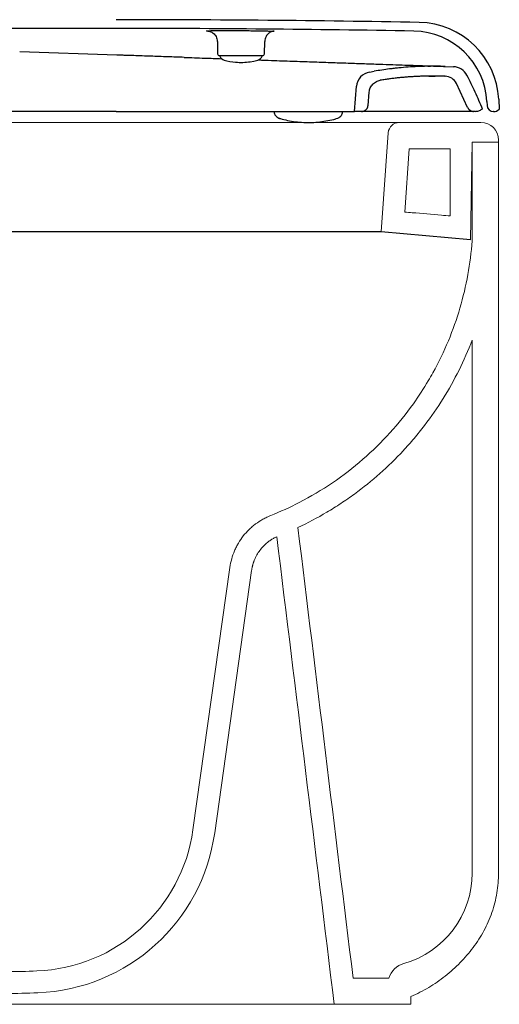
# Model space of a CAD drawing. Header units: millimetres. Extents: x 3843.61 to 3844.22, y 2116 to 2116.927.
# Tile 2 of 3: x 3844.001 to 3844.22, y 2116.059 to 2116.509. Entities that reach past the tile are written whole.
import ezdxf

# ---------------------------------------------------------------- set-up
doc = ezdxf.new("R2010")
doc.units = ezdxf.units.MM
doc.linetypes.add('SLD-Solid', pattern=[0])
doc.layers.add('SANINDUSA', color=3, linetype='Continuous')

msp = doc.modelspace()

# ---------------------------------------------------------------- linework, layer by layer
at = {"layer": 'SANINDUSA'}
for p, q in [((3844.045493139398, 2116.505287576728), (3843.799234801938, 2116.505287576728)), ((3844.091680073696, 2116.499255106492), (3844.091775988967, 2116.493760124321)), ((3844.11321028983, 2116.493760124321), (3844.113317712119, 2116.499267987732)), ((3844.045742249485, 2116.493108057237), (3844.001434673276, 2116.494548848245)), ((3844.092743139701, 2116.492777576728), (3844.092777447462, 2116.492683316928)), ((3844.102493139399, 2116.492777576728), (3844.092743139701, 2116.492777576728)), ((3844.112243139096, 2116.492777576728), (3844.102493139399, 2116.492777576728)), ((3844.112208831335, 2116.492683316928), (3844.112243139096, 2116.492777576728)), ((3844.161235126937, 2116.485348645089), (3844.163347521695, 2116.485713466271)), ((3844.195788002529, 2116.48792914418), (3844.199480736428, 2116.487801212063)), ((3844.188216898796, 2116.483507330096), (3844.191173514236, 2116.48351121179)), ((3844.195620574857, 2116.483432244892), (3844.195696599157, 2116.483429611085)), ((3844.205968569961, 2116.469205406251), (3844.200843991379, 2116.480139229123)), ((3844.154247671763, 2116.467382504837), (3844.155246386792, 2116.478834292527)), ((3844.160509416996, 2116.470122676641), (3844.161039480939, 2116.47620066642)), ((3844.214745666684, 2116.471865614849), (3844.214836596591, 2116.470130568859)), ((3844.220194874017, 2116.472978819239), (3844.220440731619, 2116.468287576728)), ((3844.045493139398, 2116.467287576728), (3843.96149660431, 2116.467287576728)), ((3844.045497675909, 2116.467352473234), (3843.975997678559, 2116.467333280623)), ((3844.045493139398, 2116.467287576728), (3844.045493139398, 2116.467352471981)), ((3844.045497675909, 2116.467352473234), (3844.154247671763, 2116.467382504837)), ((3844.117526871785, 2116.46737236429), (3844.117616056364, 2116.466867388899)), ((3844.148879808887, 2116.466876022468), (3844.148968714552, 2116.467381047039)), ((3844.157520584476, 2116.46738340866), (3844.154247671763, 2116.467382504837)), ((3844.157963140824, 2116.467383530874), (3844.157684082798, 2116.467383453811)), ((3844.209416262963, 2116.467397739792), (3844.208718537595, 2116.467376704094)), ((3844.212828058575, 2116.468398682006), (3844.212578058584, 2116.468398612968)), ((3844.217954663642, 2116.467287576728), (3844.217832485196, 2116.467287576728)), ((3844.220440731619, 2116.468287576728), (3844.220190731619, 2116.468287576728)), ((3844.119724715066, 2116.464332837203), (3844.120528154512, 2116.464092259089)), ((3844.119732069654, 2116.464365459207), (3844.120211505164, 2116.464156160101)), ((3844.120211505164, 2116.464156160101), (3844.120532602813, 2116.464091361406)), ((3844.166572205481, 2116.412291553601), (3843.858564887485, 2116.412291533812)), ((3844.207290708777, 2116.408729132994), (3844.166572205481, 2116.412291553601))]:
    msp.add_line(p, q, dxfattribs=at)
at = {"layer": 'SANINDUSA', "linetype": 'SLD-Solid', "lineweight": 15}
for p, q in [((3843.980068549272, 2116.462291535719), (3844.045068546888, 2116.462291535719)), ((3844.045068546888, 2116.462291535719), (3844.174731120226, 2116.462291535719)), ((3844.212068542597, 2116.462291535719), (3844.174731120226, 2116.462291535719)), ((3844.169743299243, 2116.457640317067), (3844.166572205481, 2116.412291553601)), ((3844.207290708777, 2116.408729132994), (3844.208068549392, 2116.453291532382)), ((3844.208068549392, 2116.408656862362), (3844.208068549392, 2116.453291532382)), ((3844.220068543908, 2116.453291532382), (3844.208068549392, 2116.453291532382)), ((3844.220068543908, 2116.453291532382), (3844.220068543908, 2116.454291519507)), ((3844.220068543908, 2116.119291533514), (3844.220068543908, 2116.453291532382)), ((3844.179253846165, 2116.450291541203), (3844.177233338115, 2116.421396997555)), ((3844.198068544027, 2116.450291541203), (3844.179253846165, 2116.450291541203)), ((3844.208068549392, 2116.119291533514), (3844.208068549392, 2116.362854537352)), ((3844.080566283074, 2116.139021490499), (3844.097424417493, 2116.258973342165)), ((3844.090468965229, 2116.137629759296), (3844.107327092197, 2116.257581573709)), ((3844.153670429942, 2116.071291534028), (3844.170068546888, 2116.071291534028)), ((3844.180068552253, 2116.062834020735), (3844.180068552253, 2116.059291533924)), ((3843.863983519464, 2116.059291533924), (3844.037068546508, 2116.059291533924)), ((3844.180068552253, 2116.059291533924), (3844.145068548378, 2116.059291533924))]:
    msp.add_line(p, q, dxfattribs=at)
at = {"layer": 'SANINDUSA', "flags": 128}
msp.add_lwpolyline([(3844.10669898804, 2116.490084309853), (3844.108293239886, 2116.490363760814), (3844.110185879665, 2116.490816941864)], dxfattribs=at)
at = {"layer": 'SANINDUSA'}
for centre, radius, start, end in [((3844.045493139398, 2108.852037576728), 7.657249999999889, 88.96419887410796, 90), ((3844.183245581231, 2116.471042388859), 0.03700000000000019, 3.00000000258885, 88.96419887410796), ((3844.045493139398, 2108.852037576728), 7.65324999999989, 88.9825145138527, 90), ((3844.180792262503, 2116.470086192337), 0.03400000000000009, 3.00000000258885, 88.9825145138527), ((3844.092775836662, 2116.493777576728), 0.001000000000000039, 181.000000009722, 270), ((3844.112210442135, 2116.493777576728), 0.001000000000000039, 270, 358.999999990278), ((3844.095596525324, 2116.493709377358), 0.003000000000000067, 200.0000000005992, 254.6107398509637), ((3844.102493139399, 2116.518765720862), 0.02898814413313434, 254.6107398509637, 265.0648522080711), ((3844.102495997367, 2116.518669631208), 0.02889265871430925, 265.0428129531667, 278.3644479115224), ((3844.109389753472, 2116.493709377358), 0.003000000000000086, 285.3892601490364, 339.9999999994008), ((3844.162468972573, 2116.478204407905), 0.007249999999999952, 99.79861069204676, 175.0158223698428), ((3844.199229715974, 2116.480555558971), 0.007250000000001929, 27.1215506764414, 88.0158223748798), ((3844.195488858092, 2116.477433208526), 0.005999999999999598, 26.80808139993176, 88.0158223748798), ((3844.217832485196, 2116.470287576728), 0.00299999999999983, 183.0000000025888, 270), ((3844.217954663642, 2116.470287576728), 0.002999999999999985, 270, 318.189685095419)]:
    msp.add_arc(centre, radius, start, end, dxfattribs=at)
at = {"layer": 'SANINDUSA', "linetype": 'SLD-Solid', "lineweight": 15}
for centre, radius, start, end in [((3844.174731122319, 2116.457291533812), 0.005000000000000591, 90, 175.999999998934), ((3844.212068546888, 2116.454291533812), 0.00799999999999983, 0, 90), ((3844.006296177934, 2116.149459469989), 0.07500000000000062, 272.2847578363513, 351.9999999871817), ((3844.006296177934, 2116.149459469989), 0.08500000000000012, 272.2847578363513, 351.9999999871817), ((3844.165068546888, 2116.119291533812), 0.04300000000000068, 285.9348135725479, 0), ((3844.179619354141, 2116.068328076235), 0.01000000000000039, 105.9348135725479, 162.7617475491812), ((3843.997874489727, 2116.360541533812), 0.2862500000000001, 266.6849578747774, 272.2847578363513), ((3843.997874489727, 2116.360541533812), 0.2962499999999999, 266.6849578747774, 272.2847578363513)]:
    msp.add_arc(centre, radius, start, end, dxfattribs=at)
at = {"layer": 'SANINDUSA'}
for points, knots in [([(3844.087568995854, 2116.504080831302), (3844.087236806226, 2116.504103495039), (3844.086674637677, 2116.504141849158), (3844.086672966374, 2116.504191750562), (3844.087019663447, 2116.504217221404), (3844.087191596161, 2116.504229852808)], [0, 0, 0, 0, 0.4213352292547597, 0.7130307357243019, 1, 1, 1, 1]), ([(3844.087191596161, 2116.504229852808), (3844.087193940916, 2116.504230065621), (3844.087340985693, 2116.504243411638), (3844.088040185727, 2116.504265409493), (3844.08928398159, 2116.504294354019), (3844.090964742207, 2116.504315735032), (3844.092952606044, 2116.504329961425), (3844.095221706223, 2116.504336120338), (3844.097693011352, 2116.504334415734), (3844.10030477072, 2116.504324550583), (3844.102978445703, 2116.504307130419), (3844.105639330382, 2116.50428234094), (3844.108213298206, 2116.504251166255), (3844.110624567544, 2116.504214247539), (3844.11280307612, 2116.504172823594), (3844.114712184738, 2116.504127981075), (3844.115688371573, 2116.504096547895), (3844.117205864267, 2116.504080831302)], [0, 0, 0, 0, 0.00115594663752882, 0.0724919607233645, 0.1438279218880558, 0.2151595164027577, 0.2864910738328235, 0.357825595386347, 0.4291601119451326, 0.5005036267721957, 0.5718471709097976, 0.6432018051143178, 0.7145564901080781, 0.785917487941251, 0.8572785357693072, 0.9286392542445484, 1, 1, 1, 1]), ([(3844.087826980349, 2116.504073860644), (3844.087706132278, 2116.504080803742), (3844.087489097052, 2116.504093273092), (3844.087392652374, 2116.504102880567), (3844.087442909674, 2116.504098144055), (3844.087614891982, 2116.504074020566), (3844.087958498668, 2116.504003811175), (3844.088487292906, 2116.503843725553), (3844.089141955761, 2116.503544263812), (3844.089846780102, 2116.503074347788), (3844.090532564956, 2116.502410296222), (3844.091131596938, 2116.501544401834), (3844.091525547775, 2116.500510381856), (3844.091710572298, 2116.499720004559), (3844.091671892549, 2116.499303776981), (3844.091668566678, 2116.499267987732)], [0, 0, 0, 0, 0.1266837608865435, 0.2275157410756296, 0.2936726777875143, 0.3468588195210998, 0.3927006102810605, 0.4498034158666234, 0.5190553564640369, 0.5970918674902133, 0.6847963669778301, 0.7820118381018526, 0.8847842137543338, 0.990093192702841, 1, 1, 1, 1]), ([(3844.117159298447, 2116.504073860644), (3844.11728014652, 2116.504080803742), (3844.117497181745, 2116.504093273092), (3844.117593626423, 2116.504102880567), (3844.117543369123, 2116.504098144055), (3844.117371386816, 2116.504074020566), (3844.117027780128, 2116.504003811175), (3844.116498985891, 2116.503843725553), (3844.115844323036, 2116.503544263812), (3844.115139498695, 2116.503074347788), (3844.114453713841, 2116.502410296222), (3844.113854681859, 2116.501544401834), (3844.113460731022, 2116.500510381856), (3844.113275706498, 2116.499720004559), (3844.113314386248, 2116.499303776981), (3844.113317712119, 2116.499267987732)], [0, 0, 0, 0, 0.1266837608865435, 0.2275157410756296, 0.2936726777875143, 0.3468588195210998, 0.3927006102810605, 0.4498034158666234, 0.5190553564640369, 0.5970918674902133, 0.6847963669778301, 0.7820118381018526, 0.8847842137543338, 0.990093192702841, 1, 1, 1, 1]), ([(3844.04631950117, 2116.493088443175), (3844.046319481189, 2116.493088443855), (3844.046279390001, 2116.493089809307), (3844.046086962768, 2116.493096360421), (3844.04589457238, 2116.493102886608), (3844.045742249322, 2116.493108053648)], [0, 0, 0, 0, 0.0001038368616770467, 0.2083427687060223, 1, 1, 1, 1]), ([(3844.046337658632, 2116.493087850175), (3844.046337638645, 2116.493087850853), (3844.046331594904, 2116.493088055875), (3844.046325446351, 2116.493088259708), (3844.046319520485, 2116.493088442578), (3844.04631950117, 2116.493088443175)], [0, 0, 0, 0, 0.003296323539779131, 0.9967512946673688, 1, 1, 1, 1]), ([(3844.076518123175, 2116.4920611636), (3844.073994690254, 2116.492148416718), (3844.068940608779, 2116.492323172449), (3844.061260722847, 2116.492586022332), (3844.054814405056, 2116.492804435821), (3844.050279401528, 2116.49295655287), (3844.048008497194, 2116.493032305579), (3844.04695395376, 2116.49306738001), (3844.046505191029, 2116.493082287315), (3844.046380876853, 2116.493086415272), (3844.046337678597, 2116.493087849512), (3844.046337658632, 2116.493087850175)], [0, 0, 0, 0, 0.2531492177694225, 0.5070223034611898, 0.7630438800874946, 0.8913814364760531, 0.9555893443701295, 0.9876976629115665, 0.9957249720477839, 0.9999980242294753, 0.9999999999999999, 0.9999999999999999, 0.9999999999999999, 0.9999999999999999]), ([(3844.07651812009, 2116.492061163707), (3844.079656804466, 2116.491952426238), (3844.085442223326, 2116.491751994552), (3844.091048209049, 2116.491557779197), (3844.093612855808, 2116.49146892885)], [0, 0, 0, 0, 0.5425163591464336, 1, 1, 1, 1]), ([(3844.110285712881, 2116.490891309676), (3844.112355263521, 2116.490819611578), (3844.117721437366, 2116.490633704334), (3844.125948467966, 2116.49034868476), (3844.134952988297, 2116.490036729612), (3844.143472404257, 2116.489741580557), (3844.151482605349, 2116.489464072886), (3844.158929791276, 2116.489206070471), (3844.165752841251, 2116.488969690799), (3844.171939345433, 2116.488755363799), (3844.177466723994, 2116.488563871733), (3844.182316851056, 2116.48839584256), (3844.18645281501, 2116.488252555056), (3844.189848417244, 2116.488134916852), (3844.192499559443, 2116.488043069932), (3844.194383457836, 2116.487977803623), (3844.195567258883, 2116.487936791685), (3844.195714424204, 2116.487931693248), (3844.195788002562, 2116.487929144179)], [0, 0, 0, 0, 0.04051744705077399, 0.1050583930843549, 0.1694132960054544, 0.2337023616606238, 0.2983855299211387, 0.3628507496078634, 0.4271391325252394, 0.4910035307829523, 0.555059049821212, 0.6191864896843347, 0.6831654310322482, 0.7469345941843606, 0.810346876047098, 0.8734931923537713, 0.9367502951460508, 1, 1, 1, 1]), ([(3844.195788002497, 2116.487929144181), (3844.194370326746, 2116.487967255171), (3844.191534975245, 2116.488043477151), (3844.187280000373, 2116.488012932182), (3844.183027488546, 2116.48787631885), (3844.178780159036, 2116.487623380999), (3844.175247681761, 2116.4873180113), (3844.172427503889, 2116.487017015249), (3844.169853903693, 2116.486706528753), (3844.166823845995, 2116.486290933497), (3844.164506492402, 2116.485905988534), (3844.163347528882, 2116.485713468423)], [0, 0, 0, 0, 0.1306100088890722, 0.2612200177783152, 0.3918300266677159, 0.5224400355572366, 0.6530500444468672, 0.7183506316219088, 0.7836512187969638, 0.8917988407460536, 1, 1, 1, 1]), ([(3844.187864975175, 2116.487998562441), (3844.188109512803, 2116.488005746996), (3844.188525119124, 2116.488017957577), (3844.188895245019, 2116.488014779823), (3844.189047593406, 2116.48801347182)], [0, 0, 0, 0, 0.5883876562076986, 1, 1, 1, 1]), ([(3844.161039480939, 2116.47620066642), (3844.161164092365, 2116.476867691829), (3844.161413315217, 2116.478201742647), (3844.162601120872, 2116.479891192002), (3844.164193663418, 2116.481126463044), (3844.165460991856, 2116.481449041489), (3844.166071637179, 2116.481604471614)], [0, 0, 0, 0, 0.2544598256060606, 0.5089196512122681, 0.7633794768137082, 1, 1, 1, 1]), ([(3844.195620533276, 2116.483432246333), (3844.194944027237, 2116.48345310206), (3844.193591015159, 2116.483494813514), (3844.191560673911, 2116.483523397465), (3844.189530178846, 2116.483527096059), (3844.187499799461, 2116.483503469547), (3844.185469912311, 2116.483453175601), (3844.183440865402, 2116.483376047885), (3844.181413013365, 2116.483272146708), (3844.179386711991, 2116.483141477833), (3844.177699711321, 2116.483010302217), (3844.176014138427, 2116.48286243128), (3844.174330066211, 2116.482697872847), (3844.172311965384, 2116.482473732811), (3844.170296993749, 2116.482222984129), (3844.168260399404, 2116.481942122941), (3844.166852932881, 2116.48172887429), (3844.166115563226, 2116.481611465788), (3844.166071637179, 2116.481604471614)], [0, 0, 0, 0, 0.06847822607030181, 0.1369564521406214, 0.205434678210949, 0.2739129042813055, 0.3423911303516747, 0.4108693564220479, 0.4793475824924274, 0.5478258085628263, 0.6163040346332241, 0.6505425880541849, 0.7190208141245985, 0.7874990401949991, 0.8559772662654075, 0.9244554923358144, 0.9954997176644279, 1, 1, 1, 1]), ([(3844.212828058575, 2116.468398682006), (3844.211715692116, 2116.471009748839), (3844.209489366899, 2116.476235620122), (3844.206952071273, 2116.481317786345), (3844.205682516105, 2116.483860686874)], [0, 0, 0, 0, 0.4996423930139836, 1, 1, 1, 1]), ([(3844.117615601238, 2116.466872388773), (3844.117639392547, 2116.466762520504), (3844.117685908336, 2116.466547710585), (3844.11781734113, 2116.466179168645), (3844.117988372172, 2116.465818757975), (3844.118297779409, 2116.46532882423), (3844.118822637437, 2116.464781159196), (3844.119405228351, 2116.46449157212), (3844.119722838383, 2116.464333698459)], [0, 0, 0, 0, 0.1007691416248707, 0.1970196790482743, 0.2980652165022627, 0.4105181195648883, 0.6786332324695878, 0.9999999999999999, 0.9999999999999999, 0.9999999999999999, 0.9999999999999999]), ([(3844.14677442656, 2116.464341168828), (3844.147091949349, 2116.464499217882), (3844.147674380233, 2116.464789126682), (3844.148198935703, 2116.465337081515), (3844.148508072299, 2116.465827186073), (3844.148678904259, 2116.466187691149), (3844.148810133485, 2116.466556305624), (3844.148856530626, 2116.4667711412), (3844.148880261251, 2116.466881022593)], [0, 0, 0, 0, 0.3213667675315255, 0.5894818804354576, 0.7019347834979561, 0.8029803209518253, 0.8992308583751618, 0.9999999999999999, 0.9999999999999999, 0.9999999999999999, 0.9999999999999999]), ([(3844.157516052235, 2116.467376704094), (3844.157580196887, 2116.467377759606), (3844.157707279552, 2116.467379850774), (3844.157895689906, 2116.467396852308), (3844.158079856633, 2116.467424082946), (3844.158259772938, 2116.467462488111), (3844.158435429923, 2116.467511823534), (3844.158606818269, 2116.467572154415), (3844.158773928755, 2116.467643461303), (3844.158936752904, 2116.467725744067), (3844.159095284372, 2116.467818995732), (3844.159249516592, 2116.467923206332), (3844.159399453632, 2116.46803837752), (3844.159591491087, 2116.468204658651), (3844.159811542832, 2116.468429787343), (3844.160037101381, 2116.468725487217), (3844.16022028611, 2116.469042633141), (3844.16035992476, 2116.469381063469), (3844.160459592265, 2116.469740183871), (3844.160489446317, 2116.469988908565), (3844.160504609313, 2116.470115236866)], [0, 0, 0, 0, 0.04319280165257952, 0.0855730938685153, 0.1272916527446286, 0.1685065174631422, 0.2093815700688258, 0.250084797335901, 0.2907863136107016, 0.3316562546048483, 0.3728626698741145, 0.4145695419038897, 0.4569350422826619, 0.5001101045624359, 0.5855750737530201, 0.6684227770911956, 0.7499431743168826, 0.8314892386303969, 0.9144126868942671, 1, 1, 1, 1]), ([(3844.208718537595, 2116.467376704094), (3844.208717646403, 2116.467376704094), (3844.208715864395, 2116.467376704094), (3844.208700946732, 2116.467376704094), (3844.208677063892, 2116.467376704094), (3844.208643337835, 2116.467376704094), (3844.208600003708, 2116.467376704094), (3844.208546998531, 2116.467376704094), (3844.208484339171, 2116.467376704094), (3844.208412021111, 2116.467376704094), (3844.208330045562, 2116.467376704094), (3844.208238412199, 2116.467376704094), (3844.208137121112, 2116.467376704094), (3844.208026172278, 2116.467376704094), (3844.207905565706, 2116.467376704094), (3844.207775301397, 2116.467376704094), (3844.207635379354, 2116.467376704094), (3844.207485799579, 2116.467376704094), (3844.207326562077, 2116.467376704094), (3844.207157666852, 2116.467376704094), (3844.206979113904, 2116.467376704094), (3844.206790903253, 2116.467376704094), (3844.206593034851, 2116.467376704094), (3844.206385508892, 2116.467376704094), (3844.206168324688, 2116.467376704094), (3844.205941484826, 2116.467376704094), (3844.205704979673, 2116.467376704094), (3844.205005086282, 2116.467376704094), (3844.20368675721, 2116.467376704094), (3844.20144745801, 2116.467376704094), (3844.198811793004, 2116.467376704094), (3844.195766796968, 2116.467376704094), (3844.192313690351, 2116.467376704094), (3844.188450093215, 2116.467376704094), (3844.184198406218, 2116.467376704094), (3844.180643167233, 2116.467376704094), (3844.178034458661, 2116.467376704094), (3844.176523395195, 2116.467376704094), (3844.174982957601, 2116.467376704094), (3844.173413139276, 2116.467376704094), (3844.171813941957, 2116.467376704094), (3844.170185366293, 2116.467376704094), (3844.168527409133, 2116.467376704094), (3844.166840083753, 2116.467376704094), (3844.165123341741, 2116.467376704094), (3844.163377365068, 2116.467376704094), (3844.161601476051, 2116.467376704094), (3844.159798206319, 2116.467376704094), (3844.158571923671, 2116.467376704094), (3844.15795860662, 2116.467376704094)], [0, 0, 0, 0, 0.009543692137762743, 0.01908336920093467, 0.02861957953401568, 0.03815287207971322, 0.04768379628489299, 0.05721290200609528, 0.06674073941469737, 0.07626785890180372, 0.08579481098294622, 0.09532214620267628, 0.1048504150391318, 0.1143801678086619, 0.1239119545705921, 0.1334463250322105, 0.1429838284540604, 0.1525250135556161, 0.162070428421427, 0.1716206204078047, 0.1811761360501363, 0.190737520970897, 0.200305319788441, 0.2098800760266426, 0.2194623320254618, 0.2290526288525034, 0.2386515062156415, 0.2482595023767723, 0.3110163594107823, 0.3734429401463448, 0.4356972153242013, 0.4979384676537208, 0.5611304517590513, 0.6242316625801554, 0.6874106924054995, 0.7508355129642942, 0.770145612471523, 0.7894145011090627, 0.8086468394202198, 0.8278473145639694, 0.8470206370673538, 0.8661715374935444, 0.8853047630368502, 0.9044250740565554, 0.923537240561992, 0.9426460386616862, 0.961756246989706, 0.9808726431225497, 1, 1, 1, 1]), ([(3844.205965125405, 2116.469185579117), (3844.205989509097, 2116.469131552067), (3844.206037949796, 2116.469024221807), (3844.206121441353, 2116.468869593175), (3844.206212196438, 2116.468721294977), (3844.206311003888, 2116.468579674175), (3844.206417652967, 2116.468444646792), (3844.20653219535, 2116.468316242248), (3844.206654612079, 2116.468194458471), (3844.206784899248, 2116.468079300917), (3844.206923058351, 2116.467970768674), (3844.207116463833, 2116.46783577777), (3844.207370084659, 2116.467687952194), (3844.207690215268, 2116.467548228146), (3844.208022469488, 2116.467449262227), (3844.208366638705, 2116.467387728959), (3844.208600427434, 2116.467380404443), (3844.208718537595, 2116.467376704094)], [0, 0, 0, 0, 0.05096800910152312, 0.1012531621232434, 0.1510200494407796, 0.2004384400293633, 0.249681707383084, 0.2989250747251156, 0.3483437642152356, 0.3981111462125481, 0.4483969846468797, 0.4993658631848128, 0.6008853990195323, 0.7003167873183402, 0.7990430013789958, 0.898476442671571, 1, 1, 1, 1]), ([(3844.209416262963, 2116.467397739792), (3844.209983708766, 2116.467442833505), (3844.211115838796, 2116.467532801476), (3844.212092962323, 2116.468111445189), (3844.212580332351, 2116.46840006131)], [0, 0, 0, 0, 0.501219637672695, 1, 1, 1, 1]), ([(3844.120529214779, 2116.464078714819), (3844.121579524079, 2116.463796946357), (3844.123841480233, 2116.463190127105), (3844.127381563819, 2116.462617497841), (3844.131098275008, 2116.462289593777), (3844.13480847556, 2116.462270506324), (3844.138498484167, 2116.462537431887), (3844.142145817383, 2116.463123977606), (3844.144641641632, 2116.463652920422), (3844.145895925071, 2116.464052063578), (3844.14677442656, 2116.464341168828)], [0, 0, 0, 0, 0.1263832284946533, 0.2721801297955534, 0.4167796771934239, 0.5605559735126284, 0.7038987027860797, 0.8470853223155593, 0.9905040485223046, 1, 1, 1, 1])]:
    msp.add_open_spline(points, degree=3, knots=knots, dxfattribs=at)
at = {"layer": 'SANINDUSA', "linetype": 'SLD-Solid', "lineweight": 15}
for points, knots in [([(3844.198068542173, 2116.41957416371), (3844.198068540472, 2116.423706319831), (3844.198068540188, 2116.427838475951), (3844.198068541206, 2116.431970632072), (3844.19806854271, 2116.438077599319), (3844.198068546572, 2116.444184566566), (3844.198068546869, 2116.450291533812)], [0.0002157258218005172, 0.0002157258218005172, 0.0002157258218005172, 0.0002157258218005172, 0.01261219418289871, 0.01261219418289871, 0.01261219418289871, 0.03093309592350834, 0.03093309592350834, 0.03093309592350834, 0.03093309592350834]), ([(3844.177233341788, 2116.421397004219), (3844.178393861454, 2116.42129547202), (3844.17955438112, 2116.421193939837), (3844.180714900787, 2116.421092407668), (3844.185138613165, 2116.420705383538), (3844.18956232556, 2116.420318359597), (3844.193986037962, 2116.419931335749), (3844.195346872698, 2116.419812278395), (3844.196707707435, 2116.419693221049), (3844.198068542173, 2116.41957416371)], [0.009826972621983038, 0.009826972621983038, 0.009826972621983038, 0.009826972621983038, 0.0133218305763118, 0.0133218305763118, 0.0133218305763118, 0.02664366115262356, 0.02664366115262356, 0.02664366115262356, 0.03074175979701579, 0.03074175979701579, 0.03074175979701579, 0.03074175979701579]), ([(3844.208068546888, 2116.408656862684), (3844.208057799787, 2116.408506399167), (3844.207296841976, 2116.398016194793), (3844.203584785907, 2116.377335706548), (3844.194918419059, 2116.356272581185), (3844.186694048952, 2116.341917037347), (3844.177543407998, 2116.327836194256), (3844.159170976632, 2116.307398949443), (3844.135600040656, 2116.291336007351), (3844.120489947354, 2116.284443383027), (3844.116039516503, 2116.282672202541)], [0.1856810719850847, 0.1856810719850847, 0.1856810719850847, 0.1856810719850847, 0.1875, 0.3125, 0.4375, 0.4532648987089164, 0.5, 0.625, 0.75, 0.8006170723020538, 0.8006170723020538, 0.8006170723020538, 0.8006170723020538]), ([(3844.208068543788, 2116.362854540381), (3844.204486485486, 2116.353491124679), (3844.200046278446, 2116.344591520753), (3844.192144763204, 2116.331912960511), (3844.189303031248, 2116.327799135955), (3844.185481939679, 2116.322802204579), (3844.184703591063, 2116.321809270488), (3844.183128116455, 2116.319848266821), (3844.18233012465, 2116.318879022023), (3844.179905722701, 2116.316004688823), (3844.178248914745, 2116.314132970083), (3844.169764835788, 2116.304993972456), (3844.162338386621, 2116.29838445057), (3844.15224853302, 2116.291008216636), (3844.15019024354, 2116.289577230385), (3844.147041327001, 2116.287498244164), (3844.145980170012, 2116.286815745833), (3844.143847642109, 2116.285480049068), (3844.142775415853, 2116.284826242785), (3844.137384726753, 2116.28162682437), (3844.132977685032, 2116.27928982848), (3844.128477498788, 2116.277172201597)], [0, 0, 0, 0, 0.2500000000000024, 0.2500000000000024, 0.3750000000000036, 0.3750000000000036, 0.4062500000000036, 0.4062500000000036, 0.4375000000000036, 0.4375000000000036, 0.500000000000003, 0.500000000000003, 0.7500000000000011, 0.7500000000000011, 0.8125000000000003, 0.8125000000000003, 0.8437500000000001, 0.8437500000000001, 0.8749999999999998, 0.8749999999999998, 1, 1, 1, 1]), ([(3844.097424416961, 2116.258973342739), (3844.097609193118, 2116.260288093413), (3844.09787876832, 2116.26157583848), (3844.09858073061, 2116.26409947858), (3844.099013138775, 2116.2653353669), (3844.09978526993, 2116.267149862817), (3844.100063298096, 2116.267748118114), (3844.100661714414, 2116.268931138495), (3844.100980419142, 2116.269512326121), (3844.101986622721, 2116.27121231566), (3844.102726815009, 2116.272293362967), (3844.104343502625, 2116.2743527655), (3844.105219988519, 2116.275331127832), (3844.10664045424, 2116.2767190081), (3844.107130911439, 2116.27716734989), (3844.108132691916, 2116.278024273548), (3844.108645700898, 2116.278434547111), (3844.110220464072, 2116.279611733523), (3844.111317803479, 2116.280325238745), (3844.113035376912, 2116.281288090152), (3844.113619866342, 2116.281591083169), (3844.114813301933, 2116.282160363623), (3844.115422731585, 2116.282426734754), (3844.116039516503, 2116.282672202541)], [0, 0, 0, 0, 0.1250000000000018, 0.1250000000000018, 0.2500000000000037, 0.2500000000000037, 0.3125000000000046, 0.3125000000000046, 0.3750000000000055, 0.3750000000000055, 0.5000000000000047, 0.5000000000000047, 0.6250000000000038, 0.6250000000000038, 0.6875000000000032, 0.6875000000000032, 0.7500000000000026, 0.7500000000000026, 0.8750000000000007, 0.8750000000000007, 0.9375000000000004, 0.9375000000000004, 1, 1, 1, 1]), ([(3844.107327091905, 2116.257581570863), (3844.107349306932, 2116.257732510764), (3844.107393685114, 2116.258034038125), (3844.107473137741, 2116.258483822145), (3844.107561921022, 2116.258930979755), (3844.107660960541, 2116.259375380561), (3844.107770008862, 2116.259817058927), (3844.107889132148, 2116.260256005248), (3844.108018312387, 2116.26069222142), (3844.108157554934, 2116.261125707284), (3844.108306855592, 2116.261556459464), (3844.108466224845, 2116.261984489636), (3844.108888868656, 2116.26304550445), (3844.109690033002, 2116.264693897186), (3844.111069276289, 2116.266800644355), (3844.112698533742, 2116.26872028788), (3844.114144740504, 2116.270040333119), (3844.115247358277, 2116.270891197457), (3844.115927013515, 2116.27137196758), (3844.116624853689, 2116.271823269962), (3844.117341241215, 2116.272244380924), (3844.11807487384, 2116.272638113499), (3844.118577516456, 2116.272874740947), (3844.118829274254, 2116.272993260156)], [0, 0, 0, 0, 0.02282181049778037, 0.0455903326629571, 0.06831732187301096, 0.09101459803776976, 0.1136940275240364, 0.1363675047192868, 0.1590469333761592, 0.1817442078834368, 0.2044711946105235, 0.2272397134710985, 0.250061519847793, 0.3753189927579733, 0.5005763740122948, 0.6257897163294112, 0.7510029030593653, 0.7926228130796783, 0.8340983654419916, 0.8755015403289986, 0.9169046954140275, 0.9583801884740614, 0.9999999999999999, 0.9999999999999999, 0.9999999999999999, 0.9999999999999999]), ([(3844.180068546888, 2116.062834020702), (3844.18285112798, 2116.064032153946), (3844.185575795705, 2116.065420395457), (3844.190834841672, 2116.0685527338), (3844.193369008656, 2116.070296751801), (3844.198180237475, 2116.074097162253), (3844.200457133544, 2116.076153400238), (3844.20470088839, 2116.080519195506), (3844.206662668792, 2116.082821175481), (3844.209396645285, 2116.086477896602), (3844.210273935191, 2116.087730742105), (3844.211930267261, 2116.090294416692), (3844.212707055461, 2116.091604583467), (3844.214145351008, 2116.094276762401), (3844.214807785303, 2116.09563762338), (3844.216023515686, 2116.098419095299), (3844.216576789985, 2116.099840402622), (3844.218061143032, 2116.104175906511), (3844.218815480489, 2116.107162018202), (3844.21981920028, 2116.11320532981), (3844.220068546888, 2116.116261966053), (3844.220068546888, 2116.119291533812)], [0, 0, 0, 0, 0.1250000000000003, 0.1250000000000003, 0.2500000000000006, 0.2500000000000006, 0.3750000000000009, 0.3750000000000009, 0.5000000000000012, 0.5000000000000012, 0.562500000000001, 0.562500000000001, 0.6250000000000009, 0.6250000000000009, 0.6875000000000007, 0.6875000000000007, 0.7500000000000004, 0.7500000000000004, 0.8750000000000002, 0.8750000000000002, 1, 1, 1, 1]), ([(3844.145068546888, 2116.059291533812), (3844.145067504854, 2116.059291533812), (3844.145065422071, 2116.059291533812), (3844.14504860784, 2116.059291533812), (3844.145021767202, 2116.059291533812), (3844.144983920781, 2116.059291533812), (3844.14493533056, 2116.059291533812), (3844.144875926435, 2116.059291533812), (3844.144805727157, 2116.059291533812), (3844.144724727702, 2116.059291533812), (3844.144632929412, 2116.059291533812), (3844.144530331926, 2116.059291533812), (3844.144416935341, 2116.059291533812), (3844.144292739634, 2116.059291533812), (3844.144157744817, 2116.059291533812), (3844.144011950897, 2116.059291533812), (3844.14385535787, 2116.059291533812), (3844.143687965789, 2116.059291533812), (3844.143509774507, 2116.059291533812), (3844.143320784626, 2116.059291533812), (3844.143120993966, 2116.059291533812), (3844.14263267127, 2116.059291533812), (3844.141752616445, 2116.059291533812), (3844.140294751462, 2116.059291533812), (3844.138580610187, 2116.059291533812), (3844.135956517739, 2116.059291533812), (3844.132056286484, 2116.059291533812), (3844.126428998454, 2116.059291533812), (3844.119931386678, 2116.059291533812), (3844.112619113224, 2116.059291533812), (3844.104612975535, 2116.059291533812), (3844.096016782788, 2116.059291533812), (3844.086927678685, 2116.059291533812), (3844.077418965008, 2116.059291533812), (3844.067585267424, 2116.059291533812), (3844.060460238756, 2116.059291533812), (3844.056245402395, 2116.059291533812), (3844.055087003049, 2116.059291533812), (3844.053809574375, 2116.059291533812), (3844.052305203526, 2116.059291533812), (3844.05005696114, 2116.059291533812), (3844.046247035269, 2116.059291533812), (3844.041783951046, 2116.059291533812), (3844.038373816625, 2116.059291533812), (3844.037068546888, 2116.059291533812)], [0, 0, 0, 0, 0.006296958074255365, 0.0125861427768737, 0.0188682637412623, 0.02514403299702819, 0.03141416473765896, 0.03767937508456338, 0.04394038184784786, 0.05019790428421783, 0.05645266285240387, 0.06270537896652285, 0.06895677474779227, 0.0752075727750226, 0.08145849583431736, 0.08771026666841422, 0.09396360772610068, 0.1002192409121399, 0.106477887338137, 0.1127402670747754, 0.1190070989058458, 0.1252791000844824, 0.1563744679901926, 0.1873817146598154, 0.2183897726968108, 0.2494875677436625, 0.3117849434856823, 0.3742459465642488, 0.4369799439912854, 0.4996238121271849, 0.562219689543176, 0.6245628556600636, 0.6866517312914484, 0.7487255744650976, 0.8111192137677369, 0.8736180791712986, 0.8814952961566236, 0.8893794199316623, 0.895109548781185, 0.9051782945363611, 0.9172668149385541, 0.9367855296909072, 0.9758039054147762, 0.9999999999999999, 0.9999999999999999, 0.9999999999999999, 0.9999999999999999])]:
    msp.add_open_spline(points, degree=3, knots=knots, dxfattribs=at)
for points in [[(3844.145068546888, 2116.059291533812), (3844.136322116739, 2116.13052549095), (3844.127575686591, 2116.201759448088), (3844.118829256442, 2116.272993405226)], [(3844.153670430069, 2116.071291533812), (3844.145247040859, 2116.139915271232), (3844.136847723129, 2116.208541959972), (3844.128477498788, 2116.277172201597)]]:
    msp.add_open_spline(points, degree=3, dxfattribs=at)

doc.saveas('drawing.dxf')
